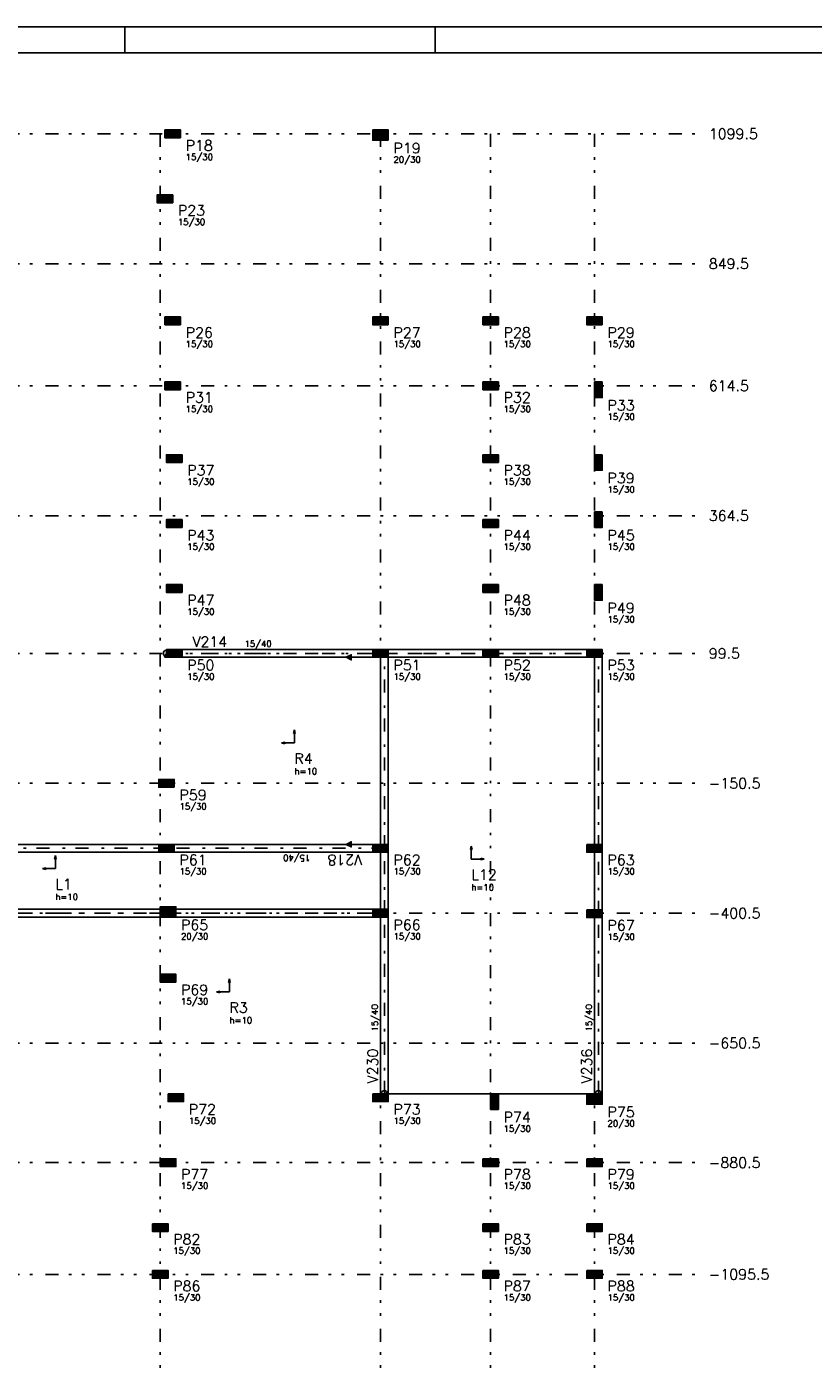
# Model space of a CAD drawing. Extents: x 0 to 119, y 0 to 84.
# Tile 3 of 7: x 29 to 59, y 32 to 84. Entities that reach past the tile are written whole.
import ezdxf

# ---------------------------------------------------------------- set-up
doc = ezdxf.new("R2010")
doc.units = 0
doc.header["$MEASUREMENT"] = 0
doc.linetypes.add('ESTILO_TQS_0003', pattern=[1.5, 0.5, -0.4, 0.1, -0.5])
doc.linetypes.add('ESTILO_TQS_0004', pattern=[2, 0.5, -0.4, 0.1, -0.4, 0.1, -0.5])
for name, color, linetype in [('1', 1, 'CONTINUOUS'), ('3', 3, 'CONTINUOUS'), ('4', 4, 'CONTINUOUS'), ('6', 6, 'CONTINUOUS'), ('8', 8, 'CONTINUOUS'), ('9', 9, 'CONTINUOUS')]:
    doc.layers.add(name, color=color, linetype=linetype)
doc.styles.get("Standard").update_dxf_attribs({"font": 'ROMANS.SHX'})

msp = doc.modelspace()

# ---------------------------------------------------------------- linework, layer by layer
at = {"layer": '1', "linetype": 'Continuous'}
for points in [[(42.49586, 60.13523), (35.15586, 60.13523)], [(46.73586, 60.13523), (43.09586, 60.13523)], [(50.73586, 60.13523), (47.33586, 60.13523)], [(34.48086, 59.83523), (34.63086, 59.83523), (34.55586, 59.98523), (34.48086, 59.83523)], [(35.15586, 59.83523), (42.49586, 59.83523)], [(41.472527, 59.83523), (41.672527, 59.73523), (41.672527, 59.93523), (41.472527, 59.83523)], [(42.79586, 59.83523), (42.79586, 52.63523)], [(42.87086, 59.83523), (43.02086, 59.83523), (42.94586, 59.98523), (42.87086, 59.83523)], [(43.09586, 59.91023), (43.09586, 60.06023), (42.94586, 59.98523), (43.09586, 59.91023)], [(43.09586, 52.63523), (43.09586, 59.83523)], [(43.09586, 59.83523), (46.73586, 59.83523)], [(46.96086, 59.83523), (47.11086, 59.83523), (47.03586, 59.98523), (46.96086, 59.83523)], [(47.33586, 59.83523), (50.73586, 59.83523)], [(51.03586, 59.83523), (51.03586, 52.63523)], [(51.11086, 59.83523), (51.26086, 59.83523), (51.18586, 59.98523), (51.11086, 59.83523)], [(51.33586, 59.91023), (51.33586, 60.06023), (51.18586, 59.98523), (51.33586, 59.91023)], [(51.33586, 52.63523), (51.33586, 59.83523)], [(34.25586, 52.63523), (18.73586, 52.63523)], [(18.73586, 52.33523), (34.25586, 52.33523)], [(34.63086, 52.63523), (34.48086, 52.63523), (34.55586, 52.48523), (34.63086, 52.63523)], [(42.49586, 52.63523), (34.85586, 52.63523)], [(34.85586, 52.33523), (42.49586, 52.33523)], [(41.472527, 52.63523), (41.672527, 52.53523), (41.672527, 52.73523), (41.472527, 52.63523)], [(42.79586, 52.33523), (42.79586, 50.13523)], [(43.02086, 52.63523), (42.87086, 52.63523), (42.94586, 52.48523), (43.02086, 52.63523)], [(43.09586, 52.41023), (43.09586, 52.56023), (42.94586, 52.48523), (43.09586, 52.41023)], [(43.09586, 50.13523), (43.09586, 52.33523)], [(51.03586, 52.33523), (51.03586, 50.117594)], [(51.33586, 52.41023), (51.33586, 52.56023), (51.18586, 52.48523), (51.33586, 52.41023)], [(51.33586, 50.117594), (51.33586, 52.33523)], [(34.31586, 50.13523), (18.73586, 50.13523)], [(18.73586, 49.83523), (34.31586, 49.83523)], [(34.54086, 49.83523), (34.69086, 49.83523), (34.61586, 49.98523), (34.54086, 49.83523)], [(42.49586, 50.13523), (34.91586, 50.13523)], [(34.91586, 49.83523), (42.49586, 49.83523)], [(42.79586, 49.83523), (42.79586, 43.03523)], [(42.87086, 49.83523), (43.02086, 49.83523), (42.94586, 49.98523), (42.87086, 49.83523)], [(43.09586, 49.91023), (43.09586, 50.06023), (42.94586, 49.98523), (43.09586, 49.91023)], [(43.09586, 43.03523), (43.09586, 49.83523)], [(51.03586, 49.817594), (51.03586, 43.03523)], [(51.33586, 49.892594), (51.33586, 50.042594), (51.18586, 49.967594), (51.33586, 49.892594)], [(51.33586, 43.03523), (51.33586, 49.817594)], [(43.09586, 42.96023), (43.09586, 43.11023), (42.94586, 43.03523), (43.09586, 42.96023)], [(51.33586, 42.96023), (51.33586, 43.11023), (51.18586, 43.03523), (51.33586, 42.96023)]]:
    msp.add_lwpolyline(points, dxfattribs=at)
for centre in [(34.55586, 59.98523), (42.94586, 59.98523), (42.94586, 59.98523), (47.03586, 59.98523), (51.18586, 59.98523), (51.18586, 59.98523), (34.55586, 52.48523), (42.94586, 52.48523), (42.94586, 52.48523), (51.18586, 52.48523), (34.61586, 49.98523), (42.94586, 49.98523), (42.94586, 49.98523), (51.18586, 49.967594), (42.94586, 43.03523), (51.18586, 43.03523)]:
    msp.add_circle(centre, 0.12, dxfattribs=at)
at = {"layer": '6', "linetype": 'Continuous'}
for points in [[(35.09586, 79.83523), (35.09586, 80.13523), (34.49586, 80.13523), (34.49586, 79.83523), (35.09586, 79.83523)], [(43.09586, 79.73523), (43.09586, 80.13523), (42.49586, 80.13523), (42.49586, 79.73523), (43.09586, 79.73523)], [(34.79586, 77.33523), (34.79586, 77.63523), (34.19586, 77.63523), (34.19586, 77.33523), (34.79586, 77.33523)], [(35.09586, 72.63523), (35.09586, 72.93523), (34.49586, 72.93523), (34.49586, 72.63523), (35.09586, 72.63523)], [(43.09586, 72.63523), (43.09586, 72.93523), (42.49586, 72.93523), (42.49586, 72.63523), (43.09586, 72.63523)], [(47.33586, 72.63523), (47.33586, 72.93523), (46.73586, 72.93523), (46.73586, 72.63523), (47.33586, 72.63523)], [(51.33586, 72.63523), (51.33586, 72.93523), (50.73586, 72.93523), (50.73586, 72.63523), (51.33586, 72.63523)], [(35.09586, 70.13523), (35.09586, 70.43523), (34.49586, 70.43523), (34.49586, 70.13523), (35.09586, 70.13523)], [(47.33586, 70.13523), (47.33586, 70.43523), (46.73586, 70.43523), (46.73586, 70.13523), (47.33586, 70.13523)], [(51.33586, 70.43523), (51.03586, 70.43523), (51.03586, 69.83523), (51.33586, 69.83523), (51.33586, 70.43523)], [(35.15586, 67.33523), (35.15586, 67.63523), (34.55586, 67.63523), (34.55586, 67.33523), (35.15586, 67.33523)], [(47.33586, 67.33523), (47.33586, 67.63523), (46.73586, 67.63523), (46.73586, 67.33523), (47.33586, 67.33523)], [(51.33586, 67.63523), (51.03586, 67.63523), (51.03586, 67.03523), (51.33586, 67.03523), (51.33586, 67.63523)], [(51.33586, 65.43523), (51.03586, 65.43523), (51.03586, 64.83523), (51.33586, 64.83523), (51.33586, 65.43523)], [(35.15586, 64.83523), (35.15586, 65.13523), (34.55586, 65.13523), (34.55586, 64.83523), (35.15586, 64.83523)], [(47.33586, 64.83523), (47.33586, 65.13523), (46.73586, 65.13523), (46.73586, 64.83523), (47.33586, 64.83523)], [(35.15586, 62.33523), (35.15586, 62.63523), (34.55586, 62.63523), (34.55586, 62.33523), (35.15586, 62.33523)], [(47.33586, 62.33523), (47.33586, 62.63523), (46.73586, 62.63523), (46.73586, 62.33523), (47.33586, 62.33523)], [(51.33586, 62.63523), (51.03586, 62.63523), (51.03586, 62.03523), (51.33586, 62.03523), (51.33586, 62.63523)], [(35.15586, 59.83523), (35.15586, 60.13523), (34.55586, 60.13523), (34.55586, 59.83523), (35.15586, 59.83523)], [(43.09586, 59.83523), (43.09586, 60.13523), (42.49586, 60.13523), (42.49586, 59.83523), (43.09586, 59.83523)], [(47.33586, 59.83523), (47.33586, 60.13523), (46.73586, 60.13523), (46.73586, 59.83523), (47.33586, 59.83523)], [(50.73586, 60.13523), (50.73586, 59.83523), (51.33586, 59.83523), (51.33586, 60.13523), (50.73586, 60.13523)], [(34.85586, 54.83523), (34.85586, 55.13523), (34.25586, 55.13523), (34.25586, 54.83523), (34.85586, 54.83523)], [(34.85586, 52.33523), (34.85586, 52.63523), (34.25586, 52.63523), (34.25586, 52.33523), (34.85586, 52.33523)], [(43.09586, 52.33523), (43.09586, 52.63523), (42.49586, 52.63523), (42.49586, 52.33523), (43.09586, 52.33523)], [(50.73586, 52.63523), (50.73586, 52.33523), (51.33586, 52.33523), (51.33586, 52.63523), (50.73586, 52.63523)], [(34.91586, 49.83523), (34.91586, 50.23523), (34.31586, 50.23523), (34.31586, 49.83523), (34.91586, 49.83523)], [(42.49586, 50.13523), (42.49586, 49.83523), (43.09586, 49.83523), (43.09586, 50.13523), (42.49586, 50.13523)], [(50.73586, 50.117594), (50.73586, 49.817594), (51.33586, 49.817594), (51.33586, 50.117594), (50.73586, 50.117594)], [(34.31586, 47.63523), (34.31586, 47.33523), (34.91586, 47.33523), (34.91586, 47.63523), (34.31586, 47.63523)], [(34.61586, 43.03523), (34.61586, 42.73523), (35.21586, 42.73523), (35.21586, 43.03523), (34.61586, 43.03523)], [(42.49586, 43.03523), (42.49586, 42.73523), (43.09586, 42.73523), (43.09586, 43.03523), (42.49586, 43.03523)], [(47.33586, 43.03523), (47.03586, 43.03523), (47.03586, 42.43523), (47.33586, 42.43523), (47.33586, 43.03523)], [(50.73586, 43.03523), (50.73586, 42.63523), (51.33586, 42.63523), (51.33586, 43.03523), (50.73586, 43.03523)], [(34.31586, 40.53523), (34.31586, 40.23523), (34.91586, 40.23523), (34.91586, 40.53523), (34.31586, 40.53523)], [(46.73586, 40.53523), (46.73586, 40.23523), (47.33586, 40.23523), (47.33586, 40.53523), (46.73586, 40.53523)], [(50.73586, 40.53523), (50.73586, 40.23523), (51.33586, 40.23523), (51.33586, 40.53523), (50.73586, 40.53523)], [(34.01586, 38.03523), (34.01586, 37.73523), (34.61586, 37.73523), (34.61586, 38.03523), (34.01586, 38.03523)], [(46.73586, 38.03523), (46.73586, 37.73523), (47.33586, 37.73523), (47.33586, 38.03523), (46.73586, 38.03523)], [(50.73586, 38.03523), (50.73586, 37.73523), (51.33586, 37.73523), (51.33586, 38.03523), (50.73586, 38.03523)], [(34.01586, 36.23523), (34.01586, 35.93523), (34.61586, 35.93523), (34.61586, 36.23523), (34.01586, 36.23523)], [(46.73586, 36.23523), (46.73586, 35.93523), (47.33586, 35.93523), (47.33586, 36.23523), (46.73586, 36.23523)], [(50.73586, 36.23523), (50.73586, 35.93523), (51.33586, 35.93523), (51.33586, 36.23523), (50.73586, 36.23523)]]:
    msp.add_lwpolyline(points, dxfattribs=at)
at = {"layer": '8', "linetype": 'Continuous'}
for p, q in [((0, 84.099998), (118.900002, 84.099998)), ((32.950001, 83.099998), (32.950001, 84.099998)), ((44.900002, 83.099998), (44.900002, 84.099998)), ((2.5, 83.099998), (117.900002, 83.099998)), ((34.79586, 79.98523), (34.79586, 79.98523)), ((42.79586, 79.93523), (42.79586, 79.93523)), ((34.49586, 77.48523), (34.49586, 77.48523)), ((34.79586, 72.78523), (34.79586, 72.78523)), ((42.79586, 72.78523), (42.79586, 72.78523)), ((47.03586, 72.78523), (47.03586, 72.78523)), ((51.03586, 72.78523), (51.03586, 72.78523)), ((34.79586, 70.28523), (34.79586, 70.28523)), ((47.03586, 70.28523), (47.03586, 70.28523)), ((51.18586, 70.13523), (51.18586, 70.13523)), ((34.85586, 67.48523), (34.85586, 67.48523)), ((47.03586, 67.48523), (47.03586, 67.48523)), ((51.18586, 67.33523), (51.18586, 67.33523)), ((34.85586, 64.98523), (34.85586, 64.98523)), ((47.03586, 64.98523), (47.03586, 64.98523)), ((51.18586, 65.13523), (51.18586, 65.13523)), ((34.85586, 62.48523), (34.85586, 62.48523)), ((47.03586, 62.48523), (47.03586, 62.48523)), ((51.18586, 62.33523), (51.18586, 62.33523)), ((34.85586, 59.98523), (34.85586, 59.98523)), ((42.79586, 59.83523), (38.82586, 59.83523)), ((42.79586, 59.98523), (42.79586, 59.98523)), ((47.03586, 59.98523), (47.03586, 59.98523)), ((51.03586, 59.98523), (51.03586, 59.98523)), ((39.481607, 57.038665), (39.450719, 56.906257)), ((39.481607, 57.038665), (39.512496, 56.906257)), ((38.981607, 56.538665), (39.114015, 56.569551)), ((38.981607, 56.538665), (39.114015, 56.50778)), ((39.114015, 56.50778), (39.114015, 56.569551)), ((39.114015, 56.538665), (39.481607, 56.538665)), ((39.450719, 56.906257), (39.512496, 56.906257)), ((39.481607, 56.906257), (39.481607, 56.538665)), ((34.55586, 54.98523), (34.55586, 54.98523)), ((34.55586, 52.48523), (34.55586, 52.48523)), ((42.79586, 52.63523), (38.82586, 52.63523)), ((42.79586, 52.48523), (42.79586, 52.48523)), ((46.292257, 52.569115), (46.261371, 52.436707)), ((46.261371, 52.436707), (46.323142, 52.436707)), ((46.292257, 52.569115), (46.323142, 52.436707)), ((46.292257, 52.436707), (46.292257, 52.069115)), ((51.03586, 52.48523), (51.03586, 52.48523)), ((30.276951, 52.203971), (30.246062, 52.071563)), ((30.246062, 52.071563), (30.307839, 52.071563)), ((30.276951, 52.203971), (30.307839, 52.071563)), ((30.276951, 52.071563), (30.276951, 51.703971)), ((46.659849, 52.069115), (46.292257, 52.069115)), ((46.792257, 52.069115), (46.659849, 52.100003)), ((46.659849, 52.100003), (46.659849, 52.038226)), ((46.792257, 52.069115), (46.659849, 52.038226)), ((29.776951, 51.703971), (29.909359, 51.734856)), ((29.776951, 51.703971), (29.909359, 51.673085)), ((29.909359, 51.673085), (29.909359, 51.734856)), ((29.909359, 51.703971), (30.276951, 51.703971)), ((34.61586, 50.03523), (34.61586, 50.03523)), ((42.79586, 49.98523), (42.79586, 49.98523)), ((51.03586, 49.967594), (51.03586, 49.967594)), ((34.61586, 47.48523), (34.61586, 47.48523)), ((36.980125, 47.454109), (36.949236, 47.321701)), ((36.949236, 47.321701), (37.011013, 47.321701)), ((36.980125, 47.454109), (37.011013, 47.321701)), ((36.980125, 47.321701), (36.980125, 46.954109)), ((36.480125, 46.954109), (36.612533, 46.984995)), ((36.480125, 46.954109), (36.612533, 46.923224)), ((36.612533, 46.923224), (36.612533, 46.984995)), ((36.612533, 46.954109), (36.980125, 46.954109)), ((43.09586, 43.03523), (51.03586, 43.03523)), ((34.91586, 42.88523), (34.91586, 42.88523)), ((42.79586, 42.88523), (42.79586, 42.88523)), ((47.18586, 42.73523), (47.18586, 42.73523)), ((51.03586, 42.83523), (51.03586, 42.83523)), ((34.61586, 40.38523), (34.61586, 40.38523)), ((47.03586, 40.38523), (47.03586, 40.38523)), ((51.03586, 40.38523), (51.03586, 40.38523)), ((34.31586, 37.88523), (34.31586, 37.88523)), ((47.03586, 37.88523), (47.03586, 37.88523)), ((51.03586, 37.88523), (51.03586, 37.88523)), ((34.31586, 36.08523), (34.31586, 36.08523)), ((47.03586, 36.08523), (47.03586, 36.08523)), ((51.03586, 36.08523), (51.03586, 36.08523))]:
    msp.add_line(p, q, dxfattribs=at)
at = {"layer": '8', "linetype": 'ESTILO_TQS_0004'}
for p, q in [((5.89586, 79.98523), (55.03586, 79.98523)), ((34.31586, 79.98523), (34.31586, 32.28523)), ((42.79586, 79.98523), (42.79586, 32.28523)), ((47.03586, 79.98523), (47.03586, 32.28523)), ((51.03586, 79.98523), (51.03586, 32.28523)), ((5.89586, 74.98523), (55.03586, 74.98523)), ((5.89586, 70.28523), (55.03586, 70.28523)), ((5.89586, 65.28523), (55.03586, 65.28523)), ((5.89586, 59.98523), (55.03586, 59.98523)), ((5.89586, 54.98523), (55.03586, 54.98523)), ((5.89586, 49.98523), (55.03586, 49.98523)), ((5.89586, 44.98523), (55.03586, 44.98523)), ((5.89586, 40.38523), (55.03586, 40.38523)), ((5.89586, 36.08523), (55.03586, 36.08523))]:
    msp.add_line(p, q, dxfattribs=at)
at = {"layer": '8', "linetype": 'ESTILO_TQS_0003'}
for p, q in [((34.55586, 59.98523), (42.94586, 59.98523)), ((42.94586, 52.48523), (42.94586, 59.98523)), ((42.94586, 59.98523), (47.03586, 59.98523)), ((47.03586, 59.98523), (51.18586, 59.98523)), ((51.18586, 52.48523), (51.18586, 59.98523)), ((34.55586, 52.48523), (18.28586, 52.48523)), ((42.94586, 52.48523), (34.55586, 52.48523)), ((42.94586, 49.98523), (42.94586, 52.48523)), ((51.18586, 49.967594), (51.18586, 52.48523)), ((18.28586, 49.98523), (34.61586, 49.98523)), ((34.61586, 49.98523), (42.94586, 49.98523)), ((42.94586, 43.03523), (42.94586, 49.98523)), ((51.18586, 43.03523), (51.18586, 49.967594))]:
    msp.add_line(p, q, dxfattribs=at)
at = {"layer": '9', "linetype": 'Continuous'}
for points in [[(35.09586, 79.83523), (35.09586, 80.13523), (34.49586, 80.13523)], [(35.09586, 79.83523), (34.49586, 80.13523), (34.49586, 79.83523)], [(35.09586, 79.83523), (34.49586, 79.83523), (35.09586, 79.83523)], [(43.09586, 79.73523), (43.09586, 80.13523), (42.49586, 80.13523)], [(43.09586, 79.73523), (42.49586, 80.13523), (42.49586, 79.73523)], [(43.09586, 79.73523), (42.49586, 79.73523), (43.09586, 79.73523)], [(34.79586, 77.33523), (34.79586, 77.63523), (34.19586, 77.63523)], [(34.79586, 77.33523), (34.19586, 77.63523), (34.19586, 77.33523)], [(34.79586, 77.33523), (34.19586, 77.33523), (34.79586, 77.33523)], [(35.09586, 72.63523), (35.09586, 72.93523), (34.49586, 72.93523)], [(35.09586, 72.63523), (34.49586, 72.93523), (34.49586, 72.63523)], [(35.09586, 72.63523), (34.49586, 72.63523), (35.09586, 72.63523)], [(43.09586, 72.63523), (43.09586, 72.93523), (42.49586, 72.93523)], [(43.09586, 72.63523), (42.49586, 72.93523), (42.49586, 72.63523)], [(43.09586, 72.63523), (42.49586, 72.63523), (43.09586, 72.63523)], [(47.33586, 72.63523), (47.33586, 72.93523), (46.73586, 72.93523)], [(47.33586, 72.63523), (46.73586, 72.93523), (46.73586, 72.63523)], [(47.33586, 72.63523), (46.73586, 72.63523), (47.33586, 72.63523)], [(51.33586, 72.63523), (51.33586, 72.93523), (50.73586, 72.93523)], [(51.33586, 72.63523), (50.73586, 72.93523), (50.73586, 72.63523)], [(51.33586, 72.63523), (50.73586, 72.63523), (51.33586, 72.63523)], [(35.09586, 70.13523), (35.09586, 70.43523), (34.49586, 70.43523)], [(35.09586, 70.13523), (34.49586, 70.43523), (34.49586, 70.13523)], [(35.09586, 70.13523), (34.49586, 70.13523), (35.09586, 70.13523)], [(47.33586, 70.13523), (47.33586, 70.43523), (46.73586, 70.43523)], [(47.33586, 70.13523), (46.73586, 70.43523), (46.73586, 70.13523)], [(47.33586, 70.13523), (46.73586, 70.13523), (47.33586, 70.13523)], [(51.33586, 70.43523), (51.03586, 70.43523), (51.03586, 69.83523)], [(51.33586, 70.43523), (51.03586, 69.83523), (51.33586, 69.83523)], [(51.33586, 70.43523), (51.33586, 69.83523), (51.33586, 70.43523)], [(35.15586, 67.33523), (35.15586, 67.63523), (34.55586, 67.63523)], [(35.15586, 67.33523), (34.55586, 67.63523), (34.55586, 67.33523)], [(47.33586, 67.33523), (47.33586, 67.63523), (46.73586, 67.63523)], [(47.33586, 67.33523), (46.73586, 67.63523), (46.73586, 67.33523)], [(51.33586, 67.63523), (51.03586, 67.63523), (51.03586, 67.03523)], [(51.33586, 67.63523), (51.03586, 67.03523), (51.33586, 67.03523)], [(51.33586, 67.63523), (51.33586, 67.03523), (51.33586, 67.63523)], [(35.15586, 67.33523), (34.55586, 67.33523), (35.15586, 67.33523)], [(47.33586, 67.33523), (46.73586, 67.33523), (47.33586, 67.33523)], [(51.33586, 65.43523), (51.03586, 65.43523), (51.03586, 64.83523)], [(51.33586, 65.43523), (51.03586, 64.83523), (51.33586, 64.83523)], [(51.33586, 65.43523), (51.33586, 64.83523), (51.33586, 65.43523)], [(35.15586, 64.83523), (35.15586, 65.13523), (34.55586, 65.13523)], [(35.15586, 64.83523), (34.55586, 65.13523), (34.55586, 64.83523)], [(35.15586, 64.83523), (34.55586, 64.83523), (35.15586, 64.83523)], [(47.33586, 64.83523), (47.33586, 65.13523), (46.73586, 65.13523)], [(47.33586, 64.83523), (46.73586, 65.13523), (46.73586, 64.83523)], [(47.33586, 64.83523), (46.73586, 64.83523), (47.33586, 64.83523)], [(35.15586, 62.33523), (35.15586, 62.63523), (34.55586, 62.63523)], [(35.15586, 62.33523), (34.55586, 62.63523), (34.55586, 62.33523)], [(35.15586, 62.33523), (34.55586, 62.33523), (35.15586, 62.33523)], [(47.33586, 62.33523), (47.33586, 62.63523), (46.73586, 62.63523)], [(47.33586, 62.33523), (46.73586, 62.63523), (46.73586, 62.33523)], [(47.33586, 62.33523), (46.73586, 62.33523), (47.33586, 62.33523)], [(51.33586, 62.63523), (51.03586, 62.63523), (51.03586, 62.03523)], [(51.33586, 62.63523), (51.03586, 62.03523), (51.33586, 62.03523)], [(51.33586, 62.63523), (51.33586, 62.03523), (51.33586, 62.63523)], [(35.15586, 59.83523), (35.15586, 60.13523), (34.55586, 60.13523)], [(35.15586, 59.83523), (34.55586, 60.13523), (34.55586, 59.83523)], [(43.09586, 59.83523), (43.09586, 60.13523), (42.49586, 60.13523)], [(43.09586, 59.83523), (42.49586, 60.13523), (42.49586, 59.83523)], [(47.33586, 59.83523), (47.33586, 60.13523), (46.73586, 60.13523)], [(47.33586, 59.83523), (46.73586, 60.13523), (46.73586, 59.83523)], [(50.73586, 60.13523), (50.73586, 59.83523), (51.33586, 59.83523)], [(50.73586, 60.13523), (51.33586, 59.83523), (51.33586, 60.13523)], [(50.73586, 60.13523), (51.33586, 60.13523), (50.73586, 60.13523)], [(34.48086, 59.83523), (34.63086, 59.83523), (34.55586, 59.98523)], [(34.48086, 59.83523), (34.55586, 59.98523), (34.48086, 59.83523)], [(35.15586, 59.83523), (34.55586, 59.83523), (35.15586, 59.83523)], [(41.472527, 59.83523), (41.672527, 59.73523), (41.672527, 59.93523)], [(41.472527, 59.83523), (41.672527, 59.93523), (41.472527, 59.83523)], [(43.09586, 59.83523), (42.49586, 59.83523), (43.09586, 59.83523)], [(42.87086, 59.83523), (43.02086, 59.83523), (42.94586, 59.98523)], [(42.87086, 59.83523), (42.94586, 59.98523), (42.87086, 59.83523)], [(43.09586, 59.91023), (43.09586, 60.06023), (42.94586, 59.98523)], [(43.09586, 59.91023), (42.94586, 59.98523), (43.09586, 59.91023)], [(47.33586, 59.83523), (46.73586, 59.83523), (47.33586, 59.83523)], [(46.96086, 59.83523), (47.11086, 59.83523), (47.03586, 59.98523)], [(46.96086, 59.83523), (47.03586, 59.98523), (46.96086, 59.83523)], [(51.11086, 59.83523), (51.26086, 59.83523), (51.18586, 59.98523)], [(51.11086, 59.83523), (51.18586, 59.98523), (51.11086, 59.83523)], [(51.33586, 59.91023), (51.33586, 60.06023), (51.18586, 59.98523)], [(51.33586, 59.91023), (51.18586, 59.98523), (51.33586, 59.91023)], [(34.85586, 54.83523), (34.85586, 55.13523), (34.25586, 55.13523)], [(34.85586, 54.83523), (34.25586, 55.13523), (34.25586, 54.83523)], [(34.85586, 54.83523), (34.25586, 54.83523), (34.85586, 54.83523)], [(34.85586, 52.33523), (34.85586, 52.63523), (34.25586, 52.63523)], [(34.85586, 52.33523), (34.25586, 52.63523), (34.25586, 52.33523)], [(34.85586, 52.33523), (34.25586, 52.33523), (34.85586, 52.33523)], [(34.63086, 52.63523), (34.48086, 52.63523), (34.55586, 52.48523)], [(34.63086, 52.63523), (34.55586, 52.48523), (34.63086, 52.63523)], [(41.472527, 52.63523), (41.672527, 52.53523), (41.672527, 52.73523)], [(41.472527, 52.63523), (41.672527, 52.73523), (41.472527, 52.63523)], [(43.09586, 52.33523), (43.09586, 52.63523), (42.49586, 52.63523)], [(43.09586, 52.33523), (42.49586, 52.63523), (42.49586, 52.33523)], [(43.09586, 52.33523), (42.49586, 52.33523), (43.09586, 52.33523)], [(43.02086, 52.63523), (42.87086, 52.63523), (42.94586, 52.48523)], [(43.02086, 52.63523), (42.94586, 52.48523), (43.02086, 52.63523)], [(43.09586, 52.41023), (43.09586, 52.56023), (42.94586, 52.48523)], [(43.09586, 52.41023), (42.94586, 52.48523), (43.09586, 52.41023)], [(50.73586, 52.63523), (50.73586, 52.33523), (51.33586, 52.33523)], [(50.73586, 52.63523), (51.33586, 52.33523), (51.33586, 52.63523)], [(50.73586, 52.63523), (51.33586, 52.63523), (50.73586, 52.63523)], [(51.33586, 52.41023), (51.33586, 52.56023), (51.18586, 52.48523)], [(51.33586, 52.41023), (51.18586, 52.48523), (51.33586, 52.41023)], [(34.91586, 49.83523), (34.91586, 50.23523), (34.31586, 50.23523)], [(34.91586, 49.83523), (34.31586, 50.23523), (34.31586, 49.83523)], [(34.91586, 49.83523), (34.31586, 49.83523), (34.91586, 49.83523)], [(34.54086, 49.83523), (34.69086, 49.83523), (34.61586, 49.98523)], [(34.54086, 49.83523), (34.61586, 49.98523), (34.54086, 49.83523)], [(42.49586, 50.13523), (42.49586, 49.83523), (43.09586, 49.83523)], [(42.49586, 50.13523), (43.09586, 49.83523), (43.09586, 50.13523)], [(42.49586, 50.13523), (43.09586, 50.13523), (42.49586, 50.13523)], [(42.87086, 49.83523), (43.02086, 49.83523), (42.94586, 49.98523)], [(42.87086, 49.83523), (42.94586, 49.98523), (42.87086, 49.83523)], [(43.09586, 49.91023), (43.09586, 50.06023), (42.94586, 49.98523)], [(43.09586, 49.91023), (42.94586, 49.98523), (43.09586, 49.91023)], [(50.73586, 50.117594), (50.73586, 49.817594), (51.33586, 49.817594)], [(50.73586, 50.117594), (51.33586, 49.817594), (51.33586, 50.117594)], [(50.73586, 50.117594), (51.33586, 50.117594), (50.73586, 50.117594)], [(51.33586, 49.892594), (51.33586, 50.042594), (51.18586, 49.967594)], [(51.33586, 49.892594), (51.18586, 49.967594), (51.33586, 49.892594)], [(34.31586, 47.63523), (34.31586, 47.33523), (34.91586, 47.33523)], [(34.31586, 47.63523), (34.91586, 47.33523), (34.91586, 47.63523)], [(34.31586, 47.63523), (34.91586, 47.63523), (34.31586, 47.63523)], [(34.61586, 43.03523), (34.61586, 42.73523), (35.21586, 42.73523)], [(34.61586, 43.03523), (35.21586, 42.73523), (35.21586, 43.03523)], [(34.61586, 43.03523), (35.21586, 43.03523), (34.61586, 43.03523)], [(42.49586, 43.03523), (42.49586, 42.73523), (43.09586, 42.73523)], [(42.49586, 43.03523), (43.09586, 42.73523), (43.09586, 43.03523)], [(42.49586, 43.03523), (43.09586, 43.03523), (42.49586, 43.03523)], [(43.09586, 42.96023), (43.09586, 43.11023), (42.94586, 43.03523)], [(43.09586, 42.96023), (42.94586, 43.03523), (43.09586, 42.96023)], [(47.33586, 43.03523), (47.03586, 43.03523), (47.03586, 42.43523)], [(47.33586, 43.03523), (47.03586, 42.43523), (47.33586, 42.43523)], [(47.33586, 43.03523), (47.33586, 42.43523), (47.33586, 43.03523)], [(50.73586, 43.03523), (50.73586, 42.63523), (51.33586, 42.63523)], [(50.73586, 43.03523), (51.33586, 42.63523), (51.33586, 43.03523)], [(50.73586, 43.03523), (51.33586, 43.03523), (50.73586, 43.03523)], [(51.33586, 42.96023), (51.33586, 43.11023), (51.18586, 43.03523)], [(51.33586, 42.96023), (51.18586, 43.03523), (51.33586, 42.96023)], [(34.31586, 40.53523), (34.31586, 40.23523), (34.91586, 40.23523)], [(34.31586, 40.53523), (34.91586, 40.23523), (34.91586, 40.53523)], [(34.31586, 40.53523), (34.91586, 40.53523), (34.31586, 40.53523)], [(46.73586, 40.53523), (46.73586, 40.23523), (47.33586, 40.23523)], [(46.73586, 40.53523), (47.33586, 40.23523), (47.33586, 40.53523)], [(46.73586, 40.53523), (47.33586, 40.53523), (46.73586, 40.53523)], [(50.73586, 40.53523), (50.73586, 40.23523), (51.33586, 40.23523)], [(50.73586, 40.53523), (51.33586, 40.23523), (51.33586, 40.53523)], [(50.73586, 40.53523), (51.33586, 40.53523), (50.73586, 40.53523)], [(34.01586, 38.03523), (34.01586, 37.73523), (34.61586, 37.73523)], [(34.01586, 38.03523), (34.61586, 37.73523), (34.61586, 38.03523)], [(34.01586, 38.03523), (34.61586, 38.03523), (34.01586, 38.03523)], [(46.73586, 38.03523), (46.73586, 37.73523), (47.33586, 37.73523)], [(46.73586, 38.03523), (47.33586, 37.73523), (47.33586, 38.03523)], [(46.73586, 38.03523), (47.33586, 38.03523), (46.73586, 38.03523)], [(50.73586, 38.03523), (50.73586, 37.73523), (51.33586, 37.73523)], [(50.73586, 38.03523), (51.33586, 37.73523), (51.33586, 38.03523)], [(50.73586, 38.03523), (51.33586, 38.03523), (50.73586, 38.03523)], [(34.01586, 36.23523), (34.01586, 35.93523), (34.61586, 35.93523)], [(34.01586, 36.23523), (34.61586, 35.93523), (34.61586, 36.23523)], [(34.01586, 36.23523), (34.61586, 36.23523), (34.01586, 36.23523)], [(46.73586, 36.23523), (46.73586, 35.93523), (47.33586, 35.93523)], [(46.73586, 36.23523), (47.33586, 35.93523), (47.33586, 36.23523)], [(46.73586, 36.23523), (47.33586, 36.23523), (46.73586, 36.23523)], [(50.73586, 36.23523), (50.73586, 35.93523), (51.33586, 35.93523)], [(50.73586, 36.23523), (51.33586, 35.93523), (51.33586, 36.23523)], [(50.73586, 36.23523), (51.33586, 36.23523), (50.73586, 36.23523)]]:
    msp.add_solid(points, dxfattribs=at)

# ---------------------------------------------------------------- texts
at = {"layer": '1', "linetype": 'Continuous'}
for s, p in [('1099.5', (55.43586, 79.78523)), ('849.5', (55.43586, 74.78523)), ('614.5', (55.43586, 70.08523)), ('364.5', (55.43586, 65.08523)), ('99.5', (55.43586, 59.78523)), ('-150.5', (55.43586, 54.78523)), ('-400.5', (55.43586, 49.78523)), ('-650.5', (55.43586, 44.78523)), ('-880.5', (55.43586, 40.18523)), ('-1095.5', (55.43586, 35.88523))]:
    msp.add_text(s, height=0.4, dxfattribs=at).set_placement(p)
at = {"layer": '3', "linetype": 'Continuous'}
for s, p in [('15/30', (35.29586, 78.97523)), ('20/30', (43.29586, 78.87523)), ('15/30', (34.99586, 76.47523)), ('15/30', (35.29586, 71.77523)), ('15/30', (43.29586, 71.77523)), ('15/30', (47.53586, 71.77523)), ('15/30', (51.53586, 71.77523)), ('15/30', (35.29586, 69.27523)), ('15/30', (47.53586, 69.27523)), ('15/30', (51.53586, 68.97523)), ('15/30', (35.35586, 66.47523)), ('15/30', (47.53586, 66.47523)), ('15/30', (51.53586, 66.17523)), ('15/30', (35.35586, 63.97523)), ('15/30', (47.53586, 63.97523)), ('15/30', (51.53586, 63.97523)), ('15/30', (35.35586, 61.47523)), ('15/30', (47.53586, 61.47523)), ('15/30', (51.53586, 61.17523)), ('15/40', (37.55586, 60.23523)), ('15/30', (35.35586, 58.97523)), ('15/30', (43.29586, 58.97523)), ('15/30', (47.53586, 58.97523)), ('15/30', (51.53586, 58.97523)), ('h=10', (39.481607, 55.330665)), ('15/30', (35.05586, 53.97523)), ('15/30', (35.05586, 51.47523)), ('15/30', (43.29586, 51.47523)), ('15/30', (51.53586, 51.47523)), ('h=10', (46.292257, 50.861115)), ('h=10', (30.276951, 50.495971)), ('20/30', (35.11586, 48.97523)), ('15/30', (43.29586, 48.97523)), ('15/30', (51.53586, 48.957594)), ('15/30', (35.11586, 46.47523)), ('h=10', (36.980125, 45.746109)), ('15/30', (35.41586, 41.87523)), ('15/30', (43.29586, 41.87523)), ('20/30', (51.53586, 41.77523)), ('15/30', (47.53586, 41.57523)), ('15/30', (35.11586, 39.37523)), ('15/30', (47.53586, 39.37523)), ('15/30', (51.53586, 39.37523)), ('15/30', (34.81586, 36.87523)), ('15/30', (47.53586, 36.87523)), ('15/30', (51.53586, 36.87523)), ('15/30', (34.81586, 35.07523)), ('15/30', (47.53586, 35.07523)), ('15/30', (51.53586, 35.07523))]:
    msp.add_text(s, height=0.24, dxfattribs=at).set_placement(p)
for rotation, p in [(180, (40.09586, 52.23523)), (90, (42.69586, 45.43523)), (90, (50.93586, 45.43523))]:
    msp.add_text('15/40', height=0.24, rotation=rotation, dxfattribs=at).set_placement(p)
at = {"layer": '4', "linetype": 'Continuous'}
for s, p in [('V214', (35.55586, 60.23523)), ('R4', (39.481607, 55.738665)), ('L1', (30.276951, 50.903971)), ('L12', (46.292257, 51.269115)), ('R3', (36.980125, 46.154109))]:
    msp.add_text(s, height=0.4, dxfattribs=at).set_placement(p)
for s, rotation, p in [('V218', 180, (42.09586, 52.23523)), ('V230', 90, (42.69586, 43.43523)), ('V236', 90, (50.93586, 43.43523))]:
    msp.add_text(s, height=0.4, rotation=rotation, dxfattribs=at).set_placement(p)
at = {"layer": '6', "linetype": 'Continuous'}
for s, p in [('P18', (35.29586, 79.33523)), ('P19', (43.29586, 79.23523)), ('P23', (34.99586, 76.83523)), ('P26', (35.29586, 72.13523)), ('P27', (43.29586, 72.13523)), ('P28', (47.53586, 72.13523)), ('P29', (51.53586, 72.13523)), ('P31', (35.29586, 69.63523)), ('P32', (47.53586, 69.63523)), ('P33', (51.53586, 69.33523)), ('P37', (35.35586, 66.83523)), ('P38', (47.53586, 66.83523)), ('P39', (51.53586, 66.53523)), ('P43', (35.35586, 64.33523)), ('P44', (47.53586, 64.33523)), ('P45', (51.53586, 64.33523)), ('P47', (35.35586, 61.83523)), ('P48', (47.53586, 61.83523)), ('P49', (51.53586, 61.53523)), ('P50', (35.35586, 59.33523)), ('P51', (43.29586, 59.33523)), ('P52', (47.53586, 59.33523)), ('P53', (51.53586, 59.33523)), ('P59', (35.05586, 54.33523)), ('P61', (35.05586, 51.83523)), ('P62', (43.29586, 51.83523)), ('P63', (51.53586, 51.83523)), ('P65', (35.11586, 49.33523)), ('P66', (43.29586, 49.33523)), ('P67', (51.53586, 49.317594)), ('P69', (35.11586, 46.83523)), ('P72', (35.41586, 42.23523)), ('P73', (43.29586, 42.23523)), ('P75', (51.53586, 42.13523)), ('P74', (47.53586, 41.93523)), ('P77', (35.11586, 39.73523)), ('P78', (47.53586, 39.73523)), ('P79', (51.53586, 39.73523)), ('P82', (34.81586, 37.23523)), ('P83', (47.53586, 37.23523)), ('P84', (51.53586, 37.23523)), ('P86', (34.81586, 35.43523)), ('P87', (47.53586, 35.43523)), ('P88', (51.53586, 35.43523))]:
    msp.add_text(s, height=0.4, dxfattribs=at).set_placement(p)

doc.saveas('drawing.dxf')
